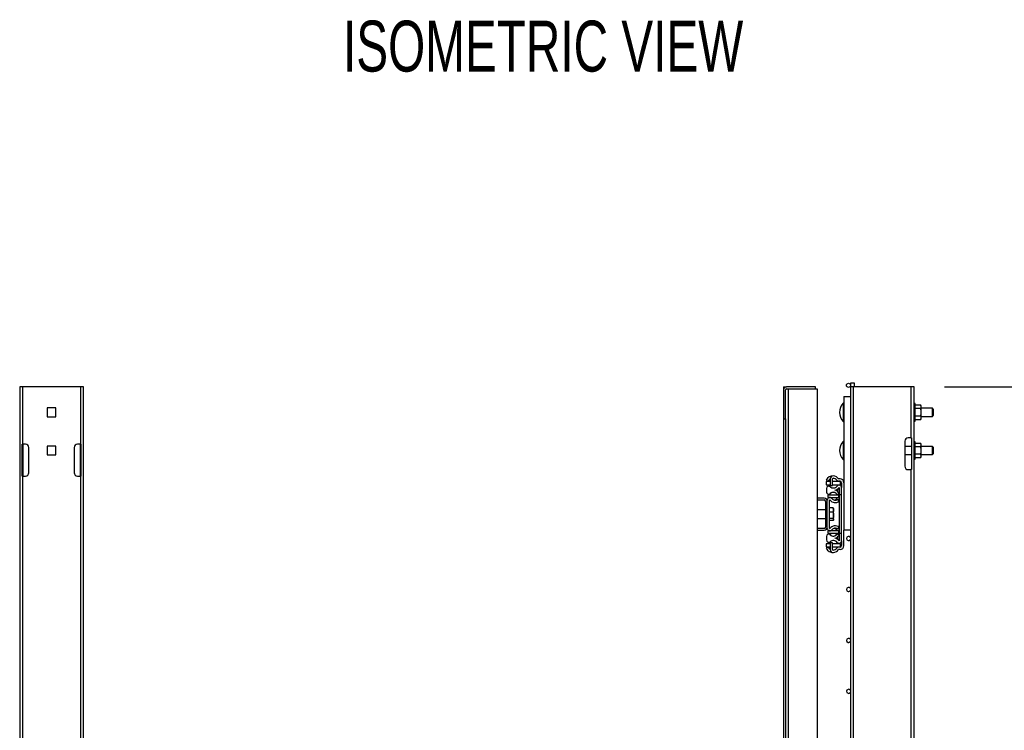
# Model space of a CAD drawing. Header units: inches. Extents: x 0.2 to 10.8, y 0.2 to 8.2.
# Tile 23 of 50: x 6.5 to 8.1, y 4.2 to 5.4. Entities that reach past the tile are written whole.
import ezdxf

# ---------------------------------------------------------------- set-up
doc = ezdxf.new("R2010")
doc.units = ezdxf.units.IN
doc.header["$MEASUREMENT"] = 0
doc.layers.add('DIMENSIONS', color=140, linetype='Continuous', lineweight=25)
doc.styles.add('SLDTEXTSTYLE0', font='TXT', dxfattribs={"width": 0.7})
doc.dimstyles.new('SLDDIMSTYLE0', dxfattribs={"dimtxt": 0.084961, "dimasz": 0.13, "dimexe": 0, "dimexo": 0.0625, "dimgap": 0.02124, "dimtad": 0, "dimtih": 1, "dimtoh": 1, "dimlfac": 24, "dimrnd": 1e-09, "dimzin": 12, "dimdsep": 46, "dimtxsty": 'SLDTEXTSTYLE0', "dimsah": 1, "dimcen": 0.09, "dimadec": 0, "dimazin": 3, "dimtfac": 1, "dimtofl": 0, "dimtmove": 0, "dimatfit": 3, "dimfxl": 0, "dimfrac": 2, "dimtolj": 1, "dimtzin": 12, "dimarcsym": 0})

# ---------------------------------------------------------------- blocks, each defined once
blk = doc.blocks.new('SW_NOTE_0')
at = {"layer": 'DIMENSIONS', "color": 0, "insert": (0, 0.859), "char_height": 0.66667, "attachment_point": 1, "style": 'SLDTEXTSTYLE0'}
blk.add_mtext('ISOMETRIC VIEW', dxfattribs=at)
blk = doc.blocks.new('ISOMETRIC_VIEW')
at = {"layer": 'DIMENSIONS', "color": 140}
blk.add_blockref('SW_NOTE_0', (0, -0.097), dxfattribs=at)
blk = doc.blocks.new('_D_6')
at = {"layer": 'DIMENSIONS'}
for p, q in [((7.969, 4.7898), (8.5419, 4.7898)), ((8.4169, 4.7898), (8.4169, 3.5527)), ((8.22, 3.3986), (8.1914, 3.3986)), ((8.1914, 3.3986), (8.1914, 3.2636)), ((8.6138, 3.3986), (8.6423, 3.3986)), ((8.6423, 3.3986), (8.6423, 3.2636)), ((8.1914, 3.2636), (8.22, 3.2636)), ((8.6423, 3.2636), (8.6138, 3.2636)), ((8.4169, 1.8263), (8.4169, 3.2446)), ((8.0732, 1.8263), (8.5419, 1.8263))]:
    blk.add_line(p, q, dxfattribs=at)
for points in [[(8.4169, 4.7898), (8.3969, 4.6598), (8.4369, 4.6598)], [(8.4169, 1.8263), (8.4369, 1.9563), (8.3969, 1.9563)]]:
    blk.add_solid(points, dxfattribs=at)
at = {"layer": 'DIMENSIONS', "char_height": 0.08333, "attachment_point": 1, "style": 'SLDTEXTSTYLE0'}
for s, insert in [('71.13', (8.2553, 3.5251)), ('1806.6', (8.22, 3.371))]:
    blk.add_mtext(s, dxfattribs=dict(at, insert=insert))

msp = doc.modelspace()

# ---------------------------------------------------------------- linework, layer by layer
for p, q in [((6.45668, 4.78982), (6.45668, 3.4669)), ((6.46168, 4.78982), (6.45668, 4.78982)), ((6.46168, 4.69607), (6.46168, 4.78982)), ((6.55585, 4.78982), (6.46168, 4.78982)), ((6.55585, 4.78982), (6.55585, 4.69607)), ((6.56085, 4.78982), (6.55585, 4.78982)), ((6.56085, 1.82628), (6.56085, 4.78982)), ((7.7057, 4.78982), (7.7057, 4.78502)), ((7.7057, 4.78982), (7.7105, 4.78982)), ((7.7057, 4.78502), (7.7057, 4.73773)), ((7.7087, 4.73773), (7.7087, 4.78502)), ((7.75778, 4.78982), (7.7105, 4.78982)), ((7.7105, 4.78682), (7.75778, 4.78682)), ((7.7135, 2.04203), (7.7135, 4.78682)), ((7.7135, 4.78682), (7.76078, 4.78682)), ((7.75778, 4.78682), (7.75778, 4.78982)), ((7.76078, 4.78682), (7.76078, 3.4669)), ((7.81486, 4.78982), (7.81486, 4.69607)), ((7.81986, 4.78982), (7.81486, 4.78982)), ((7.81523, 4.79568), (7.81523, 4.78982)), ((7.8219, 4.79568), (7.81523, 4.79568)), ((7.81986, 1.82628), (7.81986, 4.78982)), ((7.91402, 4.78982), (7.81986, 4.78982)), ((7.8219, 4.78982), (7.8219, 4.79568)), ((7.91402, 4.78982), (7.91402, 4.70648)), ((7.91902, 4.78982), (7.91402, 4.78982)), ((7.91902, 1.82628), (7.91902, 4.78982)), ((7.80444, 4.77419), (7.81486, 4.77419)), ((7.80444, 4.77419), (7.80444, 4.55544)), ((6.51593, 4.75531), (6.5016, 4.75531)), ((6.5016, 4.75531), (6.5016, 4.74099)), ((6.51593, 4.74099), (6.51593, 4.75531)), ((7.80319, 4.76291), (7.80319, 4.73339)), ((7.92069, 4.76247), (7.91902, 4.76247)), ((7.92069, 4.74815), (7.92069, 4.76247)), ((7.92069, 4.76018), (7.92981, 4.76018)), ((7.92981, 4.75416), (7.92069, 4.75416)), ((7.93074, 4.75857), (7.92981, 4.76018)), ((7.93074, 4.75717), (7.93074, 4.75857)), ((7.93074, 4.74815), (7.93074, 4.75717)), ((7.94902, 4.75474), (7.93074, 4.75474)), ((7.95027, 4.75349), (7.94902, 4.75474)), ((7.94902, 4.74156), (7.94902, 4.75474)), ((7.95027, 4.75349), (7.95027, 4.74281)), ((6.5016, 4.74099), (6.51593, 4.74099)), ((7.7057, 4.73773), (7.7087, 4.73773)), ((7.7057, 4.73773), (7.7057, 3.53042)), ((7.7087, 4.73773), (7.7087, 2.09111)), ((7.91902, 4.73383), (7.92069, 4.73383)), ((7.92069, 4.73383), (7.92069, 4.74815)), ((7.92981, 4.74214), (7.92069, 4.74214)), ((7.92981, 4.73612), (7.92069, 4.73612)), ((7.92981, 4.73612), (7.93074, 4.73773)), ((7.93074, 4.73913), (7.93074, 4.74815)), ((7.93074, 4.74156), (7.94902, 4.74156)), ((7.93074, 4.73773), (7.93074, 4.73913)), ((7.94902, 4.74156), (7.95027, 4.74281)), ((7.90402, 4.70107), (7.90402, 4.65982)), ((7.91402, 4.70648), (7.90944, 4.70648)), ((7.91402, 4.70648), (7.91486, 4.70648)), ((7.91486, 4.70648), (7.91486, 4.6544)), ((6.46085, 4.64398), (6.46085, 4.69607)), ((6.46085, 4.69607), (6.46168, 4.69607)), ((6.46627, 4.69607), (6.46168, 4.69607)), ((6.46168, 4.69607), (6.46168, 4.64398)), ((6.47168, 4.6494), (6.47168, 4.69065)), ((6.51593, 4.69281), (6.5016, 4.69281)), ((6.5016, 4.69281), (6.5016, 4.67849)), ((6.51593, 4.67849), (6.51593, 4.69281)), ((6.54585, 4.69065), (6.54585, 4.6494)), ((6.55585, 4.69607), (6.55127, 4.69607)), ((6.55585, 4.69607), (6.55668, 4.69607)), ((6.55585, 4.64398), (6.55585, 4.69607)), ((6.55668, 4.69607), (6.55668, 4.64398)), ((7.80319, 4.70041), (7.80319, 4.67089)), ((7.81486, 4.69607), (7.81493, 4.69607)), ((7.81486, 4.69607), (7.81486, 4.69065)), ((7.81486, 4.69065), (7.81486, 4.6494)), ((7.81493, 4.69065), (7.81486, 4.69065)), ((7.81493, 4.69607), (7.81493, 4.64398)), ((7.91486, 4.69224), (7.90402, 4.69224)), ((7.92069, 4.69997), (7.91902, 4.69997)), ((7.92069, 4.68565), (7.92069, 4.69997)), ((7.92069, 4.69768), (7.92981, 4.69768)), ((7.92981, 4.69166), (7.92069, 4.69166)), ((7.92069, 4.67133), (7.92069, 4.68565)), ((7.93074, 4.69607), (7.92981, 4.69768)), ((7.93074, 4.69467), (7.93074, 4.69607)), ((7.93074, 4.68565), (7.93074, 4.69467)), ((7.94902, 4.69224), (7.93074, 4.69224)), ((7.93074, 4.67663), (7.93074, 4.68565)), ((7.95027, 4.69099), (7.94902, 4.69224)), ((7.94902, 4.67906), (7.94902, 4.69224)), ((7.95027, 4.69099), (7.95027, 4.68031)), ((6.5016, 4.67849), (6.51593, 4.67849)), ((7.90402, 4.67906), (7.91486, 4.67906)), ((7.91902, 4.67133), (7.92069, 4.67133)), ((7.92981, 4.67964), (7.92069, 4.67964)), ((7.92981, 4.67362), (7.92069, 4.67362)), ((7.92981, 4.67362), (7.93074, 4.67523)), ((7.93074, 4.67906), (7.94902, 4.67906)), ((7.93074, 4.67523), (7.93074, 4.67663)), ((7.94902, 4.67906), (7.95027, 4.68031)), ((7.90944, 4.6544), (7.91402, 4.6544)), ((7.91486, 4.6544), (7.91402, 4.6544)), ((7.91402, 4.6544), (7.91402, 3.45648)), ((6.46168, 4.64398), (6.46085, 4.64398)), ((6.46168, 4.64398), (6.46627, 4.64398)), ((6.46168, 3.4669), (6.46168, 4.64398)), ((6.55127, 4.64398), (6.55585, 4.64398)), ((6.55585, 4.64398), (6.55585, 3.44607)), ((6.55668, 4.64398), (6.55585, 4.64398)), ((7.77527, 4.63711), (7.7788, 4.6355)), ((7.78194, 4.63918), (7.78194, 4.62854)), ((7.78582, 4.62854), (7.78582, 4.63918)), ((7.79796, 4.63938), (7.79575, 4.63938)), ((7.81486, 4.6494), (7.81486, 4.64398)), ((7.81486, 4.6494), (7.81493, 4.6494)), ((7.81486, 4.64398), (7.81486, 3.44607)), ((7.81493, 4.64398), (7.81486, 4.64398)), ((7.77536, 4.63488), (7.77536, 4.62967)), ((7.78194, 4.63488), (7.77536, 4.63488)), ((7.77536, 4.62967), (7.78194, 4.62967)), ((7.77573, 4.62363), (7.77573, 4.61772)), ((7.78194, 4.62854), (7.78582, 4.62854)), ((7.78377, 4.62519), (7.78377, 4.62516)), ((7.78403, 4.62508), (7.78403, 4.62505)), ((7.79878, 4.63488), (7.78582, 4.63488)), ((7.78582, 4.62967), (7.79878, 4.62967)), ((7.79443, 4.63488), (7.79396, 4.63594)), ((7.79419, 4.62825), (7.79419, 4.62908)), ((7.79419, 4.61848), (7.79419, 4.62293)), ((7.79439, 4.62315), (7.79669, 4.62315)), ((7.79796, 4.6355), (7.79575, 4.6355)), ((7.79669, 4.62503), (7.79669, 4.61308)), ((7.79878, 4.62967), (7.79878, 4.63488)), ((7.80057, 4.6329), (7.80057, 4.62498)), ((7.80057, 4.61308), (7.80057, 4.62498)), ((7.77201, 4.60753), (7.76078, 4.60753)), ((7.76078, 4.60492), (7.77201, 4.60492)), ((7.77711, 4.60242), (7.77711, 4.60464)), ((7.79618, 4.61274), (7.77795, 4.61274)), ((7.77795, 4.61274), (7.77795, 4.60887)), ((7.77795, 4.60887), (7.79618, 4.60887)), ((7.78052, 4.60887), (7.78052, 4.60875)), ((7.78099, 4.55833), (7.78099, 4.60464)), ((7.78204, 4.61512), (7.78204, 4.61494)), ((7.78377, 4.61647), (7.78377, 4.61642)), ((7.78403, 4.6166), (7.78403, 4.61656)), ((7.79306, 4.61378), (7.79645, 4.61564)), ((7.79419, 4.61274), (7.79419, 4.6144)), ((7.79669, 4.60278), (7.79431, 4.60584)), ((7.79618, 4.60887), (7.79618, 4.61274)), ((7.79669, 4.61273), (7.79618, 4.61273)), ((7.80057, 4.61308), (7.79669, 4.61308)), ((7.79669, 4.61308), (7.79669, 4.54989)), ((7.80057, 4.54989), (7.80057, 4.61308)), ((7.77451, 4.5884), (7.76078, 4.5884)), ((7.77451, 4.60242), (7.77451, 4.56055)), ((7.77711, 4.56055), (7.77711, 4.60242)), ((7.78668, 4.59201), (7.78099, 4.59201)), ((7.78668, 4.59179), (7.78099, 4.59179)), ((7.78703, 4.59109), (7.78668, 4.59179)), ((7.7875, 4.5906), (7.78717, 4.59117)), ((7.7875, 4.5883), (7.7875, 4.5906)), ((7.7875, 4.57965), (7.7875, 4.5883)), ((7.76078, 4.57457), (7.77451, 4.57457)), ((7.78668, 4.58481), (7.78099, 4.58481)), ((7.78668, 4.5745), (7.78099, 4.5745)), ((7.78717, 4.5718), (7.7875, 4.57237)), ((7.7875, 4.57284), (7.7875, 4.57965)), ((7.7875, 4.57237), (7.7875, 4.57284)), ((7.77201, 4.55805), (7.76078, 4.55805)), ((7.77711, 4.55833), (7.77711, 4.56055)), ((7.78668, 4.57117), (7.78099, 4.57117)), ((7.78668, 4.57096), (7.78099, 4.57096)), ((7.79431, 4.55713), (7.79669, 4.56019)), ((7.76078, 4.55544), (7.77201, 4.55544)), ((7.77573, 4.54525), (7.77573, 4.53933)), ((7.79618, 4.5541), (7.77795, 4.5541)), ((7.77795, 4.5541), (7.77795, 4.55022)), ((7.77795, 4.55022), (7.79618, 4.55022)), ((7.78052, 4.55422), (7.78052, 4.5541)), ((7.78204, 4.54802), (7.78204, 4.54785)), ((7.78377, 4.54655), (7.78377, 4.5465)), ((7.78403, 4.5464), (7.78403, 4.54636)), ((7.79645, 4.54733), (7.79306, 4.54919)), ((7.79419, 4.54857), (7.79419, 4.55022)), ((7.79419, 4.54004), (7.79419, 4.54449)), ((7.79618, 4.55022), (7.79618, 4.5541)), ((7.79618, 4.55023), (7.79669, 4.55023)), ((7.80057, 4.54989), (7.79669, 4.54989)), ((7.79669, 4.54989), (7.79669, 4.53794)), ((7.80057, 4.53799), (7.80057, 4.54989)), ((7.81486, 4.55544), (7.80444, 4.55544)), ((7.80444, 4.53007), (7.80444, 4.55544)), ((7.77879, 4.52747), (7.77527, 4.52587)), ((7.78194, 4.5333), (7.77536, 4.5333)), ((7.77536, 4.5333), (7.77536, 4.52809)), ((7.77536, 4.52809), (7.78194, 4.52809)), ((7.78194, 4.53443), (7.78194, 4.52379)), ((7.78582, 4.53443), (7.78194, 4.53443)), ((7.78377, 4.53781), (7.78377, 4.53777)), ((7.78403, 4.53791), (7.78403, 4.53789)), ((7.78582, 4.52379), (7.78582, 4.53443)), ((7.79878, 4.5333), (7.78582, 4.5333)), ((7.78582, 4.52809), (7.79878, 4.52809)), ((7.79398, 4.52703), (7.79444, 4.52809)), ((7.79419, 4.53392), (7.79419, 4.53472)), ((7.79669, 4.53982), (7.79421, 4.53982)), ((7.79796, 4.52746), (7.79575, 4.52746)), ((7.79878, 4.52809), (7.79878, 4.5333)), ((7.80057, 4.53799), (7.80057, 4.53007)), ((7.79796, 4.52359), (7.79575, 4.52359))]:
    msp.add_line(p, q)
at = {"flags": 128}
for points in [[(7.78818, 4.64001), (7.78653, 4.64007), (7.78628, 4.64005)], [(7.78628, 4.52292), (7.78654, 4.5229), (7.78816, 4.52296)]]:
    msp.add_lwpolyline(points, dxfattribs=at)
msp.add_circle((7.8119, 4.79234), 0.00333)
for centre, radius, start, end in [((7.7105, 4.78502), 0.0048, 90, 180), ((7.7105, 4.78502), 0.0018, 90, 180), ((7.81807, 4.74815), 0.02096, 135.23467, 224.76533), ((7.80371, 4.7624), 0.000733, 0, 135.23467), ((7.80371, 4.7339), 0.000733, 224.76533, 0), ((7.90944, 4.70107), 0.00542, 90, 180), ((6.46627, 4.69065), 0.00542, 0, 90), ((6.55127, 4.69065), 0.00542, 90, 180), ((7.81807, 4.68565), 0.02096, 135.23467, 224.76533), ((7.80371, 4.6999), 0.000733, 0, 135.23467), ((7.80371, 4.6714), 0.000733, 224.76533, 0), ((7.90944, 4.65982), 0.00542, 180, 270), ((6.46627, 4.6494), 0.00542, 270, 0), ((6.55127, 4.6494), 0.00542, 180, 270), ((7.78619, 4.63213), 0.012, 84.59946, 155.49338), ((7.78619, 4.63213), 0.00812, 121.53887, 155.49338), ((7.78706, 4.63228), 0.00781, 130.96634, 160.52878), ((7.78686, 4.63918), 0.00492, 84.59946, 180), ((7.78686, 4.63918), 0.00104, 84.59946, 180), ((7.78619, 4.63213), 0.00812, 37.1689, 84.59946), ((7.78619, 4.63213), 0.012, 37.1689, 84.59946), ((7.79575, 4.63938), 0.00388, 217.1689, 270), ((7.79796, 4.6329), 0.00648, 0, 90), ((7.7794, 4.62363), 0.00367, 49.41778, 180), ((7.78706, 4.63228), 0.00781, 199.47122, 340.52878), ((7.78707, 4.63259), 0.00813, 229.41778, 321.23245), ((7.78707, 4.63259), 0.012, 282.50133, 321.45305), ((7.78707, 4.61048), 0.01071, 28.79697, 75.96158), ((7.79654, 4.62498), 0.00402, 0.00001, 141.23245), ((7.79796, 4.6329), 0.0026, 0, 90), ((7.77201, 4.60242), 0.0051, 0, 90), ((7.77201, 4.60242), 0.0025, 0, 90), ((7.77942, 4.61772), 0.00369, 180, 316.58819), ((7.78129, 4.60464), 0.00418, 36.76522, 180), ((7.78707, 4.61081), 0.00651, 17.31351, 162.68649), ((7.78129, 4.60464), 0.000303, 90, 180), ((7.78129, 4.60464), 0.000303, 36.76522, 90), ((7.79011, 4.61123), 0.01071, 216.76522, 307.90066), ((7.78707, 4.61048), 0.00683, 28.79697, 136.58819), ((7.79011, 4.61123), 0.00683, 216.76522, 307.90066), ((7.78707, 4.61081), 0.00651, 285.28287, 342.68649), ((7.77201, 4.56055), 0.0051, 270, 0), ((7.77201, 4.56055), 0.0025, 270, 0), ((7.78129, 4.55833), 0.00418, 180, 323.23478), ((7.78129, 4.55833), 0.000303, 180, 323.23478), ((7.79011, 4.55174), 0.01071, 52.09934, 143.23478), ((7.79011, 4.55174), 0.00683, 52.09934, 143.23478), ((7.78707, 4.55216), 0.00651, 17.31351, 74.71713), ((7.77942, 4.54525), 0.00369, 43.41181, 180), ((7.78707, 4.55216), 0.00651, 197.31351, 342.68649), ((7.78707, 4.55248), 0.00683, 223.41181, 331.20303), ((7.78707, 4.55248), 0.01071, 284.03842, 331.20303), ((7.78707, 4.53038), 0.012, 38.54695, 77.49867), ((7.8119, 4.54174), 0.00333, 27.43924, 332.56076), ((7.78619, 4.53084), 0.012, 204.45446, 275.40054), ((7.7794, 4.53933), 0.00367, 180, 310.58222), ((7.78619, 4.53084), 0.00812, 204.45446, 238.46113), ((7.78707, 4.53069), 0.00781, 19.47122, 160.52878), ((7.78707, 4.53069), 0.00781, 199.47122, 228.92052), ((7.78707, 4.53038), 0.00813, 38.76755, 130.58222), ((7.78619, 4.53084), 0.00812, 275.40054, 322.8311), ((7.79575, 4.52359), 0.00388, 90, 142.8311), ((7.79654, 4.53799), 0.00402, 218.76755, 359.99999), ((7.79796, 4.53007), 0.0026, 270, 0), ((7.79796, 4.53007), 0.00648, 270, 0), ((7.78686, 4.52379), 0.00492, 180, 275.40054), ((7.78686, 4.52379), 0.00104, 180, 275.40054), ((7.78619, 4.53084), 0.012, 275.40054, 322.8311), ((7.8119, 4.45841), 0.00333, 27.43924, 332.56076), ((7.8119, 4.37508), 0.00333, 27.43924, 332.56076), ((7.8119, 4.29174), 0.00333, 27.43924, 332.56076)]:
    msp.add_arc(centre, radius, start, end)
for points in [[(7.93074, 4.75717), (7.93074, 4.7582), (7.93038, 4.7592), (7.92981, 4.76018)], [(7.92981, 4.75416), (7.93038, 4.75515), (7.93074, 4.75615), (7.93074, 4.75717)], [(7.93074, 4.74815), (7.93074, 4.7502), (7.93038, 4.7522), (7.92981, 4.75416)], [(7.92981, 4.74214), (7.93038, 4.7441), (7.93074, 4.7461), (7.93074, 4.74815)], [(7.93074, 4.73913), (7.93074, 4.74016), (7.93038, 4.74115), (7.92981, 4.74214)], [(7.92981, 4.73612), (7.93038, 4.7371), (7.93074, 4.7381), (7.93074, 4.73913)], [(7.93074, 4.69467), (7.93074, 4.6957), (7.93038, 4.6967), (7.92981, 4.69768)], [(7.92981, 4.69166), (7.93038, 4.69265), (7.93074, 4.69365), (7.93074, 4.69467)], [(7.93074, 4.68565), (7.93074, 4.6877), (7.93038, 4.6897), (7.92981, 4.69166)], [(7.92981, 4.67964), (7.93038, 4.6816), (7.93074, 4.6836), (7.93074, 4.68565)], [(7.93074, 4.67663), (7.93074, 4.67766), (7.93038, 4.67865), (7.92981, 4.67964)], [(7.92981, 4.67362), (7.93038, 4.6746), (7.93074, 4.6756), (7.93074, 4.67663)], [(7.78668, 4.59179), (7.78718, 4.59065), (7.7875, 4.58949), (7.7875, 4.5883)], [(7.7875, 4.5883), (7.7875, 4.58711), (7.78718, 4.58595), (7.78668, 4.58481)], [(7.78668, 4.58481), (7.78718, 4.58313), (7.7875, 4.58141), (7.7875, 4.57965)], [(7.7875, 4.57965), (7.7875, 4.5779), (7.78718, 4.57618), (7.78668, 4.5745)], [(7.78668, 4.5745), (7.78718, 4.57396), (7.7875, 4.5734), (7.7875, 4.57284)], [(7.7875, 4.57284), (7.7875, 4.57227), (7.78718, 4.57172), (7.78668, 4.57117)]]:
    msp.add_open_spline(points, degree=3)

# ---------------------------------------------------------------- block references
at = {"color": 7, "linetype": 'Continuous', "xscale": 0.125, "yscale": 0.125, "zscale": 0.125}
msp.add_blockref('ISOMETRIC_VIEW', (6.98537, 5.29368), dxfattribs=at)

# ---------------------------------------------------------------- dimensions: what is measured, and where the dimension line sits
at = {"layer": 'DIMENSIONS'}
dim = msp.add_linear_dim(base=(8.41689, 4.78982), p1=(8.02319, 1.82628), p2=(7.91902, 4.78982), angle=90, dimstyle='SLDDIMSTYLE0', dxfattribs=at)
dim.commit()
dim.dimension.update_dxf_attribs({"geometry": '_D_6', "text_midpoint": (8.41689, 3.39861), "dimtype": 160})

doc.saveas('drawing.dxf')
